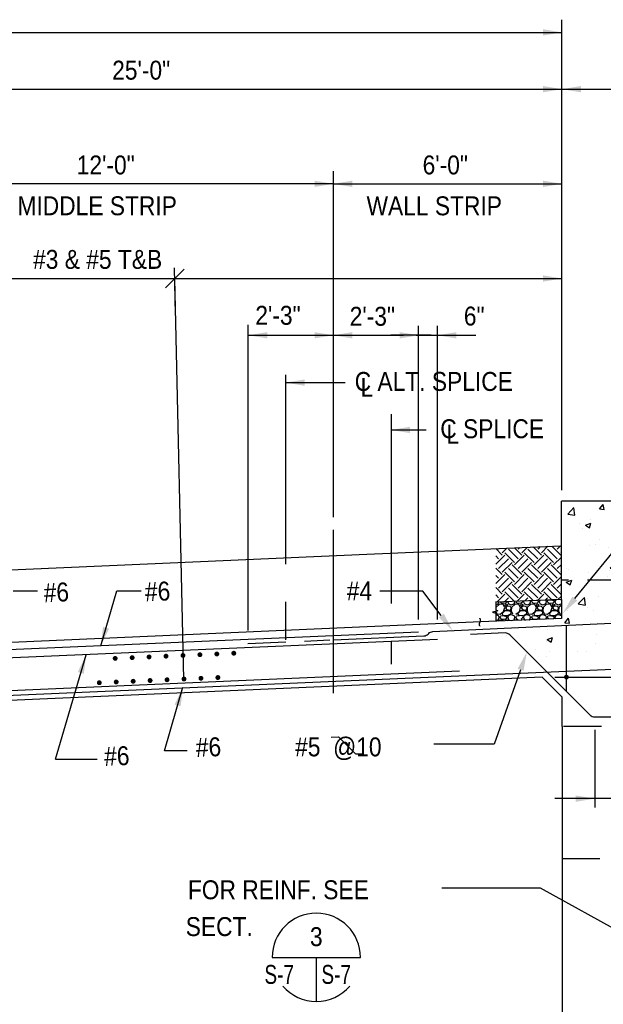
# Model space of a CAD drawing. Extents: x -485 to 3250, y 147 to 2833.
# Tile 30 of 34: x 916 to 1286, y 2093 to 2717. Entities that reach past the tile are written whole.
import ezdxf
from ezdxf.enums import TextEntityAlignment as Align

# ---------------------------------------------------------------- set-up
doc = ezdxf.new("R2010")
doc.units = 0
doc.header["$LTSCALE"] = 96
doc.header["$MEASUREMENT"] = 0
doc.linetypes.add('CENTER', pattern=[2, 1.25, -0.25, 0.25, -0.25])
doc.linetypes.add('HIDDEN', pattern=[0.375, 0.25, -0.125])
doc.layers.get('0').update_dxf_attribs({"color": 2, "linetype": 'CONTINUOUS'})
for name, color, linetype in [('101', 1, 'CONTINUOUS'), ('102', 2, 'CONTINUOUS'), ('103', 2, 'CONTINUOUS'), ('104', 4, 'CONTINUOUS'), ('105', 5, 'CONTINUOUS'), ('TEXT', 2, 'CONTINUOUS')]:
    doc.layers.add(name, color=color, linetype=linetype)
doc.styles.add('SX-FRAC', font='SX-FRAC.shx', dxfattribs={"width": 0.9, "height": 1.322835})

# ---------------------------------------------------------------- blocks, each defined once
blk = doc.blocks.new('*X14')
at = {"color": 0}
for p, q in [((1834.45, 1789.26), (1830.31, 1793.41)), ((1832.54, 1793.54), (1832.13, 1793.13)), ((1837.39, 1793.75), (1834.45, 1790.81)), ((1844.5, 1786.94), (1838.32, 1793.13)), ((1846.82, 1789.26), (1842.13, 1793.96)), ((1845.48, 1794.1), (1844.5, 1793.13)), ((1850.33, 1794.31), (1846.82, 1790.81)), ((1856.88, 1786.94), (1850.69, 1793.13)), ((1859.2, 1789.26), (1853.99, 1794.47)), ((1858.42, 1794.67), (1856.88, 1793.13)), ((1863.27, 1794.88), (1859.2, 1790.81)), ((1869.25, 1786.94), (1863.07, 1793.13)), ((1871.57, 1789.26), (1865.85, 1794.99)), ((1871.35, 1795.23), (1869.25, 1793.13)), ((1836, 1789.26), (1830.31, 1783.57)), ((1832.13, 1786.94), (1830.31, 1788.77)), ((1838.32, 1786.94), (1832.13, 1780.76)), ((1842.18, 1784.62), (1836, 1790.81)), ((1848.37, 1789.26), (1842.18, 1783.08)), ((1850.69, 1786.94), (1844.5, 1780.76)), ((1854.56, 1784.62), (1848.37, 1790.81)), ((1860.75, 1789.26), (1854.56, 1783.08)), ((1863.07, 1786.94), (1856.88, 1780.76)), ((1866.93, 1784.62), (1860.75, 1790.81)), ((1871.93, 1788.07), (1866.93, 1783.08)), ((1871.93, 1791.16), (1871.57, 1790.81)), ((1834.45, 1776.89), (1830.31, 1781.03)), ((1840.64, 1784.62), (1834.45, 1778.44)), ((1844.5, 1774.57), (1838.32, 1780.76)), ((1846.82, 1776.89), (1840.64, 1783.08)), ((1853.01, 1784.62), (1846.82, 1778.44)), ((1856.88, 1774.57), (1850.69, 1780.76)), ((1859.2, 1776.89), (1853.01, 1783.08)), ((1865.39, 1784.62), (1859.2, 1778.44)), ((1869.25, 1774.57), (1863.07, 1780.76)), ((1871.57, 1776.89), (1865.39, 1783.08)), ((1871.93, 1783.43), (1869.25, 1780.76)), ((1836, 1776.89), (1830.31, 1771.2)), ((1832.13, 1774.57), (1830.31, 1776.39)), ((1838.32, 1774.57), (1832.13, 1768.38)), ((1842.18, 1772.25), (1836, 1778.44)), ((1848.37, 1776.89), (1842.18, 1770.7)), ((1850.69, 1774.57), (1844.5, 1768.38)), ((1854.56, 1772.25), (1848.37, 1778.44)), ((1860.75, 1776.89), (1854.56, 1770.7)), ((1863.07, 1774.57), (1856.88, 1768.38)), ((1866.93, 1772.25), (1860.75, 1778.44)), ((1871.93, 1775.69), (1866.93, 1770.7)), ((1871.93, 1778.79), (1871.57, 1778.44)), ((1834.45, 1764.51), (1830.31, 1768.66)), ((1840.64, 1772.25), (1834.45, 1766.06)), ((1844.5, 1762.19), (1838.32, 1768.38)), ((1846.82, 1764.51), (1840.64, 1770.7)), ((1853.01, 1772.25), (1846.82, 1766.06)), ((1856.88, 1762.19), (1850.69, 1768.38)), ((1859.2, 1764.51), (1853.01, 1770.7)), ((1865.39, 1772.25), (1859.2, 1766.06)), ((1869.25, 1762.19), (1863.07, 1768.38)), ((1871.57, 1764.51), (1865.39, 1770.7)), ((1871.93, 1771.05), (1869.25, 1768.38)), ((1871.93, 1766.41), (1871.57, 1766.06)), ((1832.13, 1762.19), (1830.31, 1764.02)), ((1836, 1764.51), (1830.92, 1759.44)), ((1838.32, 1762.19), (1835.77, 1759.65)), ((1842.13, 1759.93), (1836, 1766.06)), ((1848.37, 1764.51), (1843.86, 1760)), ((1853.99, 1760.44), (1848.37, 1766.06)), ((1850.69, 1762.19), (1848.71, 1760.21)), ((1860.75, 1764.51), (1856.8, 1760.57)), ((1865.85, 1760.96), (1860.75, 1766.06)), ((1863.07, 1762.19), (1861.65, 1760.78)), ((1871.93, 1763.32), (1869.74, 1761.13)), ((1840.64, 1759.87), (1840.62, 1759.86))]:
    blk.add_line(p, q, dxfattribs=at)
blk = doc.blocks.new('*X23')
at = {"color": 0}
for p, q in [((1835.85, 1795.57), (1839.74, 1799.63)), ((1840.3, 1794.88), (1839.74, 1799.62)), ((1855.82, 1798.78), (1858.23, 1801.65)), ((1855.82, 1798.78), (1858.8, 1798.52)), ((1858.81, 1798.51), (1858.23, 1801.65)), ((1890.41, 1803.75), (1891.51, 1803.01)), ((1891.51, 1803.01), (1891.76, 1803.75)), ((1891.68, 1795.64), (1894.09, 1798.51)), ((1894.67, 1795.38), (1894.09, 1798.51)), ((1902.06, 1799.24), (1902.06, 1799.24)), ((1906.51, 1798.04), (1906.51, 1798.04)), ((1927.31, 1802.44), (1927.31, 1802.44)), ((1938.09, 1802.2), (1938.09, 1802.2)), ((1960.88, 1800.68), (1964.38, 1802.02)), ((1960.88, 1800.68), (1963.37, 1799)), ((1963.37, 1799), (1964.38, 1802.02)), ((1999.23, 1801.6), (1999.23, 1801.6)), ((1835.85, 1795.57), (1840.3, 1794.88)), ((1850.42, 1791.97), (1850.42, 1791.97)), ((1875.06, 1793.9), (1875.06, 1793.9)), ((1876.39, 1795.72), (1876.39, 1795.72)), ((1887.57, 1795.55), (1887.57, 1795.55)), ((1889.21, 1787.29), (1893.11, 1791.35)), ((1891.68, 1795.64), (1894.67, 1795.38)), ((1893.66, 1786.6), (1893.11, 1791.35)), ((1927.54, 1792.5), (1929.95, 1795.37)), ((1927.54, 1792.5), (1930.53, 1792.24)), ((1930.53, 1792.24), (1929.95, 1795.37)), ((1940.91, 1791.59), (1940.91, 1791.59)), ((1963.4, 1789.36), (1965.82, 1792.24)), ((1966.39, 1789.1), (1965.82, 1792.24)), ((1970.07, 1796.59), (1970.07, 1796.59)), ((1978.35, 1793.07), (1978.35, 1793.07)), ((2000.48, 1792.42), (2000.48, 1792.42)), ((1843.48, 1789.74), (1843.48, 1789.74)), ((1845.2, 1786.25), (1845.2, 1786.25)), ((1847.01, 1788.56), (1850.52, 1789.9)), ((1847.01, 1788.56), (1849.5, 1786.88)), ((1849.5, 1786.88), (1850.52, 1789.9)), ((1871.89, 1785.13), (1871.89, 1785.13)), ((1889.21, 1787.29), (1893.66, 1786.6)), ((1911.76, 1786.58), (1911.76, 1786.58)), ((1918.87, 1784.55), (1922.37, 1785.9)), ((1921.36, 1782.87), (1922.37, 1785.9)), ((1926.71, 1785.8), (1926.71, 1785.8)), ((1952.68, 1789.55), (1952.68, 1789.55)), ((1956.39, 1786.62), (1956.39, 1786.62)), ((1963.4, 1789.36), (1966.39, 1789.1)), ((1982.05, 1785.61), (1982.05, 1785.61)), ((1987.96, 1790.78), (1987.96, 1790.78)), ((1999.27, 1786.23), (2001.15, 1788.47)), ((1999.27, 1786.23), (2001.15, 1786.06)), ((1855.75, 1779.54), (1855.75, 1779.54)), ((1875.78, 1779.08), (1875.78, 1779.08)), ((1882.6, 1781.58), (1882.6, 1781.58)), ((1898.59, 1784), (1898.59, 1784)), ((1901.45, 1782.6), (1901.45, 1782.6)), ((1918.87, 1784.55), (1921.36, 1782.88)), ((1924.93, 1782.48), (1924.93, 1782.48)), ((1925.28, 1782.87), (1925.28, 1782.87)), ((1937.45, 1784.13), (1937.45, 1784.13)), ((1942.57, 1779.02), (1946.47, 1783.07)), ((1942.57, 1779.02), (1947.02, 1778.33)), ((1947.02, 1778.32), (1946.47, 1783.07)), ((1951.97, 1781.74), (1951.97, 1781.74)), ((1952.9, 1780.61), (1952.9, 1780.61)), ((1978.66, 1780.62), (1978.66, 1780.62)), ((1990.73, 1780.55), (1994.23, 1781.89)), ((1990.73, 1780.55), (1993.21, 1778.87)), ((1993.22, 1778.87), (1994.23, 1781.89)), ((1849.81, 1775.33), (1849.81, 1775.33)), ((1853.44, 1776.57), (1853.44, 1776.57)), ((1861.9, 1774.18), (1861.9, 1774.18)), ((1874.42, 1775.83), (1874.42, 1775.83)), ((1882.44, 1778.41), (1882.44, 1778.41)), ((1893.36, 1778.32), (1893.36, 1778.32)), ((1909.13, 1777.28), (1909.13, 1777.28)), ((1923.74, 1775.6), (1923.74, 1775.6)), ((1935.82, 1776.16), (1935.82, 1776.16)), ((1952.07, 1772.9), (1952.07, 1772.9)), ((1962.51, 1775.03), (1962.51, 1775.03)), ((1977.74, 1776.42), (1977.74, 1776.42)), ((1987.33, 1772.7), (1987.33, 1772.7)), ((1989.2, 1773.9), (1989.2, 1773.9)), ((1995.93, 1770.74), (1999.83, 1774.8)), ((2000.38, 1770.05), (1999.83, 1774.8)), ((1876.86, 1768.43), (1880.36, 1769.77)), ((1876.86, 1768.43), (1879.35, 1766.75)), ((1879.35, 1766.75), (1880.36, 1769.77)), ((1894.58, 1770.6), (1894.58, 1770.6)), ((1926.1, 1769.15), (1926.1, 1769.15)), ((1943.23, 1766.9), (1943.23, 1766.9)), ((1974.81, 1771.06), (1974.81, 1771.06)), ((1995.93, 1770.74), (2000.38, 1770.05)), ((1835.26, 1760.84), (1835.26, 1760.84)), ((1836.26, 1760.59), (1836.26, 1760.59)), ((1862.75, 1761.17), (1865.16, 1764.04)), ((1862.75, 1761.17), (1865.74, 1760.91)), ((1865.74, 1760.9), (1865.16, 1764.04)), ((1865.42, 1765.59), (1865.42, 1765.59)), ((1875.17, 1762.43), (1875.17, 1762.43)), ((1898.62, 1758.03), (1901.03, 1760.9)), ((1900.84, 1765.95), (1900.84, 1765.95)), ((1901.61, 1757.77), (1901.03, 1760.9)), ((1911.78, 1762.76), (1911.78, 1762.76)), ((1924.3, 1764.41), (1924.3, 1764.41)), ((1948.72, 1764.42), (1952.22, 1765.77)), ((1948.72, 1764.42), (1951.2, 1762.75)), ((1951.2, 1762.74), (1952.22, 1765.77)), ((1971.99, 1763.11), (1971.99, 1763.11)), ((1848.75, 1754.46), (1848.75, 1754.46)), ((1849.2, 1758.68), (1849.2, 1758.68)), ((1861.27, 1756.11), (1861.27, 1756.11)), ((1861.95, 1759.71), (1861.95, 1759.71)), ((1880.2, 1758.6), (1880.2, 1758.6)), ((1888.64, 1758.58), (1888.64, 1758.58)), ((1898.62, 1758.03), (1901.6, 1757.77)), ((1915.33, 1757.46), (1915.33, 1757.46)), ((1934.48, 1754.89), (1936.89, 1757.77)), ((1934.48, 1754.89), (1937.47, 1754.63)), ((1937.47, 1754.63), (1936.89, 1757.76)), ((1942.02, 1756.33), (1942.02, 1756.33)), ((1942.83, 1758.11), (1942.83, 1758.11)), ((1951.46, 1756.26), (1951.46, 1756.26)), ((1968.71, 1755.2), (1968.71, 1755.2)), ((1970.34, 1751.76), (1972.75, 1754.63)), ((1973.33, 1751.49), (1972.75, 1754.63)), ((1977.13, 1759.78), (1977.13, 1759.78)), ((1993.11, 1755.48), (1993.11, 1755.48)), ((1995.4, 1754.07), (1995.4, 1754.07)), ((1834.85, 1752.3), (1838.35, 1753.64)), ((1834.85, 1752.3), (1837.34, 1750.62)), ((1837.34, 1750.62), (1838.35, 1753.64)), ((1884.51, 1748.09), (1884.51, 1748.09)), ((1900.24, 1749.31), (1900.24, 1749.31)), ((1906.7, 1748.3), (1910.21, 1749.64)), ((1906.7, 1748.3), (1909.19, 1746.62)), ((1909.19, 1746.62), (1910.21, 1749.64)), ((1913.67, 1753.1), (1913.67, 1753.1)), ((1925.49, 1752.51), (1925.49, 1752.51)), ((1961.66, 1751.34), (1961.66, 1751.34)), ((1970.34, 1751.76), (1973.33, 1751.49)), ((1974.17, 1752.98), (1974.17, 1752.98)), ((1842.48, 1738.59), (1846.37, 1742.64)), ((1846.93, 1737.89), (1846.37, 1742.64)), ((1848.59, 1742.04), (1848.59, 1742.04)), ((1855.35, 1743.09), (1855.35, 1743.09)), ((1874.56, 1745.79), (1874.56, 1745.79)), ((1898.63, 1743.04), (1898.63, 1743.04)), ((1911.14, 1744.69), (1911.14, 1744.69)), ((1930.08, 1747.18), (1930.08, 1747.18)), ((1976.52, 1743.13), (1976.52, 1743.13)), ((1978.56, 1744.29), (1982.06, 1745.64)), ((1978.56, 1744.29), (1981.05, 1742.61)), ((1981.05, 1742.61), (1982.06, 1745.63)), ((1842.48, 1738.59), (1846.92, 1737.9)), ((1848.11, 1736.39), (1848.11, 1736.39)), ((1867.05, 1738.88), (1867.05, 1738.88)), ((1924.88, 1735.87), (1924.88, 1735.87)), ((1950.85, 1739.61), (1950.85, 1739.61)), ((1979.96, 1735.76), (1979.96, 1735.76)), ((1999.09, 1738.28), (1999.09, 1738.28)), ((1833.83, 1726.7), (1836.24, 1729.57)), ((1835.59, 1734.74), (1835.59, 1734.74)), ((1836.82, 1726.43), (1836.24, 1729.57)), ((1852.21, 1734.16), (1852.21, 1734.16)), ((1864.69, 1732.17), (1868.19, 1733.51)), ((1864.69, 1732.17), (1867.18, 1730.49)), ((1867.18, 1730.49), (1868.2, 1733.51)), ((1873.96, 1729.14), (1873.96, 1729.14)), ((1878.9, 1733.03), (1878.9, 1733.03)), ((1895.84, 1730.31), (1899.73, 1734.37)), ((1895.84, 1730.31), (1900.29, 1729.62)), ((1899.63, 1732.66), (1899.63, 1732.66)), ((1900.29, 1729.62), (1899.74, 1734.37)), ((1905.59, 1731.91), (1905.59, 1731.91)), ((1932.28, 1730.78), (1932.28, 1730.78)), ((1936.55, 1728.17), (1940.05, 1729.51)), ((1939.04, 1726.49), (1940.05, 1729.51)), ((1948.5, 1731.61), (1948.5, 1731.61)), ((1958.98, 1729.65), (1958.98, 1729.65)), ((1961.02, 1733.26), (1961.02, 1733.26)), ((1969.93, 1733.28), (1969.93, 1733.28)), ((1833.83, 1726.7), (1836.82, 1726.43)), ((1836.06, 1728.57), (1836.06, 1728.57)), ((1847.99, 1725.39), (1847.99, 1725.39)), ((1862.75, 1727.45), (1862.75, 1727.45)), ((1869.69, 1723.56), (1872.1, 1726.43)), ((1869.69, 1723.56), (1872.68, 1723.3)), ((1872.68, 1723.3), (1872.1, 1726.43)), ((1885.47, 1723.32), (1885.47, 1723.32)), ((1889.44, 1726.32), (1889.44, 1726.32)), ((1897.99, 1724.96), (1897.99, 1724.96)), ((1905.55, 1720.42), (1907.96, 1723.29)), ((1908.54, 1720.16), (1907.97, 1723.29)), ((1911.61, 1723.27), (1911.61, 1723.27)), ((1916.14, 1725.19), (1916.14, 1725.19)), ((1916.93, 1727.46), (1916.93, 1727.46)), ((1936.55, 1728.17), (1939.04, 1726.49)), ((1940.77, 1728.27), (1940.77, 1728.27)), ((1942.83, 1724.06), (1942.83, 1724.06)), ((1949.2, 1722.03), (1953.1, 1726.09)), ((1950.24, 1722.97), (1950.24, 1722.97)), ((1953.65, 1721.34), (1953.1, 1726.09)), ((1969.52, 1722.93), (1969.52, 1722.93)), ((1975.92, 1726.49), (1975.92, 1726.49)), ((1985.67, 1728.52), (1985.67, 1728.52)), ((1797.06, 1718.67), (1797.06, 1718.67)), ((1822.68, 1716.04), (1826.18, 1717.39)), ((1822.73, 1722.19), (1822.73, 1722.19)), ((1825.17, 1714.36), (1826.18, 1717.39)), ((1834.96, 1716.67), (1834.96, 1716.67)), ((1853.89, 1719.16), (1853.89, 1719.16)), ((1882.45, 1718.26), (1882.45, 1718.26)), ((1905.55, 1720.42), (1908.54, 1720.16)), ((1924.27, 1719.22), (1924.27, 1719.22)), ((1941.42, 1717.28), (1943.83, 1720.16)), ((1941.42, 1717.28), (1944.41, 1717.02)), ((1944.41, 1717.02), (1943.83, 1720.15)), ((1949.2, 1722.03), (1953.65, 1721.34)), ((1952.75, 1717.29), (1952.75, 1717.29)), ((1977.28, 1714.15), (1979.69, 1717.02)), ((1980.27, 1713.88), (1979.69, 1717.02)), ((1981.91, 1722.3), (1981.91, 1722.3)), ((1996.21, 1721.81), (1996.21, 1721.81)), ((1998.38, 1720.19), (1998.38, 1720.19)), ((1822.44, 1715.02), (1822.44, 1715.02)), ((1822.68, 1716.04), (1825.17, 1714.37)), ((1853.29, 1713.26), (1853.29, 1713.26)), ((1873.35, 1712.5), (1873.35, 1712.5)), ((1894.54, 1712.04), (1898.04, 1713.38)), ((1894.54, 1712.04), (1897.03, 1710.36)), ((1897.03, 1710.36), (1898.04, 1713.38)), ((1899.02, 1716.02), (1899.02, 1716.02)), ((1947.87, 1713.54), (1947.87, 1713.54)), ((1966.8, 1716.04), (1966.8, 1716.04)), ((1977.28, 1714.15), (1980.27, 1713.88)), ((2000.56, 1713.05), (2000.56, 1713.05)), ((1815.57, 1709.87), (1815.57, 1709.87)), ((1822.12, 1705.55), (1822.12, 1705.55)), ((1824.13, 1708.25), (1824.13, 1708.25)), ((1842.26, 1708.75), (1842.26, 1708.75)), ((1847.38, 1708.75), (1847.38, 1708.75)), ((1966.4, 1708.03), (1969.9, 1709.38)), ((1966.4, 1708.03), (1968.88, 1706.36)), ((1968.88, 1706.36), (1969.9, 1709.38)), ((1975.31, 1709.85), (1975.31, 1709.85)), ((2001, 1704.8), (2001, 1704.8)), ((1971.84, 1699.8), (1971.84, 1699.8)), ((1975.72, 1703.11), (1975.72, 1703.11)), ((1985.23, 1700.47), (1985.23, 1700.47)), ((1997.74, 1702.12), (1997.74, 1702.12)), ((1974.7, 1693.2), (1974.7, 1693.2)), ((1999.96, 1696.4), (1999.96, 1696.4)), ((1996.24, 1687.9), (1999.74, 1689.25)), ((1996.24, 1687.9), (1998.73, 1686.23)), ((1998.73, 1686.22), (1999.74, 1689.25)), ((1972.07, 1680.75), (1972.07, 1680.75)), ((1984.22, 1676.54), (1986.63, 1679.41)), ((1984.59, 1682.4), (1984.59, 1682.4)), ((1987.21, 1676.27), (1986.63, 1679.41)), ((1999.35, 1679.76), (1999.35, 1679.76)), ((1974.09, 1676.56), (1974.09, 1676.56)), ((1984.22, 1676.54), (1987.21, 1676.27)), ((1992.67, 1676.43), (1992.67, 1676.43)), ((1998.94, 1674.97), (1998.94, 1674.97)), ((1969.78, 1669.96), (1969.78, 1669.96)), ((1976.52, 1670.84), (1976.52, 1670.84)), ((1971.44, 1662.68), (1971.44, 1662.68)), ((1990.37, 1665.17), (1990.37, 1665.17)), ((1998.74, 1663.11), (1998.74, 1663.11)), ((1973.48, 1659.91), (1973.48, 1659.91)), ((1981.76, 1658.98), (1981.76, 1658.98)), ((1982.73, 1651.01), (1982.73, 1651.01)), ((1984.08, 1651.65), (1987.58, 1652.99)), ((1984.08, 1651.65), (1986.56, 1649.97)), ((1986.56, 1649.97), (1987.58, 1652.99)), ((1977.22, 1645.45), (1977.22, 1645.45)), ((1991.15, 1638.93), (1993.57, 1641.8)), ((1994.14, 1638.66), (1993.57, 1641.8)), ((1998.13, 1646.47), (1998.13, 1646.47)), ((1991.15, 1638.93), (1994.14, 1638.66)), ((2000.86, 1641.49), (2000.86, 1641.49)), ((1995.64, 1629.89), (1995.64, 1629.89)), ((1997.52, 1629.82), (1997.52, 1629.82)), ((1999.68, 1624.34), (1999.68, 1624.34)), ((1983.53, 1618.75), (1983.53, 1618.75)), ((1995.01, 1611.82), (1995.01, 1611.82)), ((1996.92, 1613.18), (1996.92, 1613.18)), ((1998.79, 1611.65), (1998.79, 1611.65)), ((1982.49, 1610.17), (1982.49, 1610.17)), ((1998.09, 1601.32), (2000.5, 1604.19)), ((2001.08, 1601.05), (2000.5, 1604.19)), ((1989.73, 1598.92), (1989.73, 1598.92)), ((1998.09, 1601.32), (2001.08, 1601.06)), ((1996.31, 1596.53), (1996.31, 1596.53)), ((2000.79, 1594.59), (2000.79, 1594.59))]:
    blk.add_line(p, q, dxfattribs=at)
blk = doc.blocks.new('*X32')
at = {"color": 0}
for p, q in [((1827.8, 1740), (1828.38, 1741.35)), ((1831.14, 1741.47), (1831.6, 1741.3)), ((1790.14, 1738.13), (1791.7, 1738.59)), ((1792.4, 1738.4), (1790.14, 1736.33)), ((1791.7, 1738.61), (1792.11, 1739.77)), ((1794.8, 1738.19), (1792.4, 1738.39)), ((1794, 1738.83), (1793.1, 1739.81)), ((1796.29, 1739), (1793.99, 1738.8)), ((1795.92, 1736.41), (1794.82, 1738.21)), ((1795.1, 1733.9), (1795.9, 1736.4)), ((1796.5, 1738.4), (1795.8, 1738.1)), ((1795.8, 1738.1), (1796.2, 1737.1)), ((1796.2, 1737.1), (1797.7, 1738)), ((1797.2, 1737.2), (1796.2, 1736.2)), ((1796.2, 1736.2), (1797, 1735)), ((1797.19, 1739.99), (1796.3, 1739)), ((1797.7, 1738), (1796.5, 1738.4)), ((1799.21, 1736.9), (1797.21, 1737.2)), ((1797.69, 1740), (1798.29, 1738.6)), ((1797.8, 1740), (1797.8, 1740.02)), ((1798.29, 1738.59), (1799.99, 1738.09)), ((1800.02, 1736.18), (1799.22, 1736.88)), ((1799.5, 1734.7), (1800, 1735.6)), ((1800.09, 1736.31), (1799.99, 1734.21)), ((1800, 1738.09), (1801.7, 1738.59)), ((1800, 1735.6), (1800, 1736.2)), ((1802.4, 1738.4), (1800.1, 1736.3)), ((1801.7, 1738.61), (1802.2, 1740.01)), ((1802.11, 1740.2), (1802.2, 1740)), ((1804.8, 1738.19), (1802.4, 1738.39)), ((1802.9, 1740), (1802.99, 1740.24)), ((1804, 1738.83), (1802.9, 1740.03)), ((1806.29, 1739), (1803.99, 1738.8)), ((1805.92, 1736.41), (1804.82, 1738.21)), ((1805.1, 1733.9), (1805.9, 1736.4)), ((1806.5, 1738.4), (1805.8, 1738.1)), ((1805.8, 1738.1), (1806.2, 1737.1)), ((1806.2, 1737.1), (1807.7, 1738)), ((1807.2, 1737.2), (1806.2, 1736.2)), ((1806.2, 1736.2), (1807, 1735)), ((1807.2, 1740), (1806.3, 1739)), ((1807.7, 1738), (1806.5, 1738.4)), ((1807.2, 1739.99), (1807.11, 1740.42)), ((1809.21, 1736.9), (1807.21, 1737.2)), ((1807.69, 1740), (1808.29, 1738.6)), ((1807.8, 1740), (1807.99, 1740.46)), ((1808.29, 1738.59), (1809.99, 1738.09)), ((1810.02, 1736.18), (1809.22, 1736.88)), ((1809.5, 1734.7), (1810, 1735.6)), ((1810.09, 1736.31), (1809.99, 1734.21)), ((1810, 1738.09), (1811.7, 1738.59)), ((1810, 1735.6), (1810, 1736.2)), ((1812.4, 1738.4), (1810.1, 1736.3)), ((1811.7, 1738.61), (1812.2, 1740.01)), ((1811.91, 1740.63), (1812.2, 1740)), ((1814.8, 1738.19), (1812.4, 1738.39)), ((1812.9, 1740), (1813.15, 1740.69)), ((1814, 1738.83), (1812.9, 1740.03)), ((1816.29, 1739), (1813.99, 1738.8)), ((1815.92, 1736.41), (1814.82, 1738.21)), ((1815.1, 1733.9), (1815.9, 1736.4)), ((1816.5, 1738.4), (1815.8, 1738.1)), ((1815.8, 1738.1), (1816.2, 1737.1)), ((1817.1, 1740.51), (1815.89, 1740.81)), ((1816.2, 1737.1), (1817.7, 1738)), ((1817.2, 1737.2), (1816.2, 1736.2)), ((1816.2, 1736.2), (1817, 1735)), ((1817.2, 1740), (1816.3, 1739)), ((1817.7, 1738), (1816.5, 1738.4)), ((1817.2, 1739.99), (1817.1, 1740.49)), ((1819.21, 1736.9), (1817.21, 1737.2)), ((1817.69, 1740), (1818.29, 1738.6)), ((1817.8, 1740), (1818.19, 1740.91)), ((1818.29, 1738.59), (1819.99, 1738.09)), ((1820.02, 1736.18), (1819.22, 1736.88)), ((1819.5, 1734.7), (1820, 1735.6)), ((1820.09, 1736.31), (1819.99, 1734.21)), ((1820, 1738.09), (1821.7, 1738.59)), ((1820, 1735.6), (1820, 1736.2)), ((1822.4, 1738.4), (1820.1, 1736.3)), ((1821.7, 1738.61), (1822.2, 1740.01)), ((1821.71, 1741.06), (1822.2, 1740)), ((1824.8, 1738.19), (1822.4, 1738.39)), ((1822.9, 1740), (1823.2, 1740.8)), ((1824, 1738.83), (1822.9, 1740.03)), ((1825.11, 1740.99), (1823.21, 1740.79)), ((1826.29, 1739), (1823.99, 1738.8)), ((1825.92, 1736.41), (1824.82, 1738.21)), ((1827.1, 1740.51), (1825.1, 1741.01)), ((1825.1, 1733.9), (1825.9, 1736.4)), ((1826.5, 1738.4), (1825.8, 1738.1)), ((1825.8, 1738.1), (1826.2, 1737.1)), ((1827.39, 1741.12), (1825.87, 1741.24)), ((1826.2, 1737.1), (1827.7, 1738)), ((1827.2, 1737.2), (1826.2, 1736.2)), ((1826.2, 1736.2), (1827, 1735)), ((1827.2, 1740), (1826.3, 1739)), ((1827.7, 1738), (1826.5, 1738.4)), ((1827.2, 1739.99), (1827.1, 1740.49)), ((1829.21, 1736.9), (1827.21, 1737.2)), ((1827.85, 1741.33), (1827.4, 1741.09)), ((1827.69, 1740), (1828.29, 1738.6)), ((1828.29, 1738.59), (1829.99, 1738.09)), ((1830.02, 1736.18), (1829.22, 1736.88)), ((1829.5, 1734.7), (1830, 1735.6)), ((1830.09, 1736.31), (1829.99, 1734.21)), ((1830, 1738.09), (1831.7, 1738.59)), ((1830, 1735.6), (1830, 1736.2)), ((1831.76, 1737.81), (1830.1, 1736.3)), ((1831.6, 1741.3), (1831.76, 1740.96)), ((1831.7, 1738.61), (1831.76, 1738.78)), ((1789.71, 1733.75), (1789.9, 1733.62)), ((1789.9, 1733.6), (1789.71, 1732.91)), ((1790.13, 1733.87), (1790.78, 1732.32)), ((1790.14, 1731.85), (1791.6, 1731.3)), ((1790.79, 1732.29), (1792.89, 1732.19)), ((1791.6, 1731.3), (1792.2, 1730)), ((1791.7, 1728.61), (1792.2, 1730.01)), ((1792.9, 1732.2), (1795.1, 1733.9)), ((1792.9, 1730), (1793.2, 1730.8)), ((1794, 1728.83), (1792.9, 1730.03)), ((1795.11, 1730.99), (1793.21, 1730.79)), ((1796.29, 1729), (1793.99, 1728.8)), ((1794.2, 1732.5), (1796, 1734.5)), ((1794.92, 1731.29), (1794.22, 1732.49)), ((1797.39, 1731.12), (1794.89, 1731.32)), ((1797.1, 1730.51), (1795.1, 1731.01)), ((1796, 1734.5), (1798.6, 1734.5)), ((1797.2, 1730), (1796.3, 1729)), ((1797, 1735), (1799.5, 1734.7)), ((1797.2, 1729.99), (1797.1, 1730.49)), ((1799.5, 1732.19), (1797.4, 1731.09)), ((1797.69, 1730), (1798.29, 1728.6)), ((1797.8, 1730), (1798.4, 1731.4)), ((1798.4, 1731.4), (1800, 1731.9)), ((1798.6, 1734.52), (1799.9, 1733.62)), ((1799.9, 1733.6), (1799.5, 1732.2)), ((1799.98, 1734.22), (1800.78, 1732.32)), ((1800, 1731.9), (1801.6, 1731.3)), ((1801.6, 1731.3), (1802.2, 1730)), ((1801.7, 1728.61), (1802.2, 1730.01)), ((1802.9, 1732.2), (1805.1, 1733.9)), ((1802.9, 1730), (1803.2, 1730.8)), ((1804, 1728.83), (1802.9, 1730.03)), ((1805.11, 1730.99), (1803.21, 1730.79)), ((1804.2, 1732.5), (1806, 1734.5)), ((1804.92, 1731.29), (1804.22, 1732.49)), ((1807.39, 1731.12), (1804.89, 1731.32)), ((1806, 1734.5), (1808.6, 1734.5)), ((1807.2, 1730), (1806.3, 1729)), ((1807, 1735), (1809.5, 1734.7)), ((1807.2, 1729.99), (1807.1, 1730.49)), ((1809.5, 1732.19), (1807.4, 1731.09)), ((1807.69, 1730), (1808.29, 1728.6)), ((1807.8, 1730), (1808.4, 1731.4)), ((1808.4, 1731.4), (1810, 1731.9)), ((1808.6, 1734.52), (1809.9, 1733.62)), ((1809.9, 1733.6), (1809.5, 1732.2)), ((1809.98, 1734.22), (1810.78, 1732.32)), ((1810, 1731.9), (1811.6, 1731.3)), ((1810.79, 1732.29), (1812.89, 1732.19)), ((1811.6, 1731.3), (1812.2, 1730)), ((1811.7, 1728.61), (1812.2, 1730.01)), ((1812.9, 1732.2), (1815.1, 1733.9)), ((1812.9, 1730), (1813.2, 1730.8)), ((1814, 1728.83), (1812.9, 1730.03)), ((1815.11, 1730.99), (1813.21, 1730.79)), ((1816.29, 1729), (1813.99, 1728.8)), ((1814.2, 1732.5), (1816, 1734.5)), ((1814.92, 1731.29), (1814.22, 1732.49)), ((1817.39, 1731.12), (1814.89, 1731.32)), ((1817.1, 1730.51), (1815.1, 1731.01)), ((1816, 1734.5), (1818.6, 1734.5)), ((1817.2, 1730), (1816.3, 1729)), ((1817, 1735), (1819.5, 1734.7)), ((1817.2, 1729.99), (1817.1, 1730.49)), ((1819.5, 1732.19), (1817.4, 1731.09)), ((1817.69, 1730), (1818.2, 1728.82)), ((1817.8, 1730), (1818.4, 1731.4)), ((1818.4, 1731.4), (1820, 1731.9)), ((1818.6, 1734.52), (1819.9, 1733.62)), ((1819.9, 1733.6), (1819.5, 1732.2)), ((1819.98, 1734.22), (1820.78, 1732.32)), ((1820, 1731.9), (1821.6, 1731.3)), ((1820.79, 1732.29), (1822.89, 1732.19)), ((1821.6, 1731.3), (1822.2, 1730)), ((1821.83, 1728.98), (1822.2, 1730.01)), ((1822.9, 1732.2), (1825.1, 1733.9)), ((1822.9, 1730), (1823.2, 1730.8)), ((1823.79, 1729.06), (1822.9, 1730.03)), ((1825.11, 1730.99), (1823.21, 1730.79)), ((1824.2, 1732.5), (1826, 1734.5)), ((1824.92, 1731.29), (1824.22, 1732.49)), ((1827.39, 1731.12), (1824.89, 1731.32)), ((1827.1, 1730.51), (1825.1, 1731.01)), ((1826, 1734.5), (1828.6, 1734.5)), ((1827.2, 1730), (1826.46, 1729.18)), ((1827, 1735), (1829.5, 1734.7)), ((1827.2, 1729.99), (1827.1, 1730.49)), ((1829.5, 1732.19), (1827.4, 1731.09)), ((1827.69, 1730), (1828.01, 1729.25)), ((1827.8, 1730), (1828.4, 1731.4)), ((1828.4, 1731.4), (1830, 1731.9)), ((1828.6, 1734.52), (1829.9, 1733.62)), ((1829.9, 1733.6), (1829.5, 1732.2)), ((1829.98, 1734.23), (1830.78, 1732.33)), ((1830, 1731.9), (1831.6, 1731.3)), ((1830.79, 1732.29), (1831.76, 1732.25)), ((1831.6, 1731.3), (1831.76, 1730.96)), ((1790.14, 1728.13), (1791.7, 1728.59)), ((1792.4, 1728.4), (1791.59, 1727.66)), ((1794.8, 1728.19), (1792.4, 1728.39)), ((1795.07, 1727.81), (1794.82, 1728.21)), ((1796.5, 1728.4), (1795.8, 1728.1)), ((1795.8, 1728.1), (1795.9, 1727.85)), ((1797.7, 1728), (1796.5, 1728.4)), ((1797.56, 1727.92), (1797.7, 1728)), ((1798.29, 1728.59), (1799.99, 1728.09)), ((1800, 1728.09), (1801.7, 1728.59)), ((1802.4, 1728.4), (1802.09, 1728.12)), ((1804.45, 1728.22), (1802.4, 1728.39)), ((1806.5, 1728.4), (1806.27, 1728.3)), ((1806.75, 1728.32), (1806.5, 1728.4)), ((1808.29, 1728.59), (1808.9, 1728.41)), ((1811.47, 1728.53), (1811.7, 1728.59))]:
    blk.add_line(p, q, dxfattribs=at)

msp = doc.modelspace()

# ---------------------------------------------------------------- linework, layer by layer
at = {"layer": '101'}
for p, q in [((1259.73632, 2419.13904), (1259.73632, 2717.39464)), ((54.93485, 2709.34432), (1259.73632, 2709.34432)), ((658.83894, 2673.34432), (1428.77874, 2673.34432)), ((1114.83066, 2402.13478), (1114.83066, 2621.39464)), ((1114.83066, 2613.34432), (827.1905, 2613.34432)), ((1114.83066, 2613.34432), (1259.73632, 2613.34432)), ((1020.24318, 2559.34432), (1008.24318, 2547.34432)), ((1014.76075, 2530.72039), (1014.09067, 2560.01099)), ((1267.91552, 2350.45805), (1439.02743, 2559.7935)), ((827.1905, 2553.34432), (1259.73632, 2553.34432)), ((1020.05164, 2299.44276), (1014.24318, 2553.34432)), ((1060.83066, 2330.2318), (1060.83066, 2523.95468)), ((1168.83066, 2337.09651), (1168.83066, 2523.34432)), ((1180.83066, 2337.09651), (1180.83066, 2523.34432)), ((1060.83066, 2517.34432), (1159.17857, 2517.34432)), ((1176.83066, 2517.34432), (1151.12825, 2517.34432)), ((1167.22888, 2517.34432), (1205.03568, 2517.34432)), ((1084.52413, 2487.34432), (1122.17888, 2487.34432)), ((1151.35264, 2457.34432), (1173.56078, 2457.34432)), ((1114.83066, 2290.58558), (1114.83066, 2394.08446)), ((911.73923, 2355.25141), (927.12219, 2355.25141)), ((967.26615, 2320.43588), (977.46644, 2355.25141)), ((977.46644, 2355.25141), (992.84941, 2355.25141)), ((1171.57578, 2355.16562), (1144.16828, 2355.16562)), ((1183.20273, 2339.70825), (1171.57578, 2355.16562)), ((1262.48943, 2332.87474), (1262.48943, 2291.62653)), ((938.6107, 2248.72161), (957.98595, 2314.85299)), ((1233.50121, 2305.30402), (1216.84597, 2258.13486)), ((1255.1966, 2300.66002), (1555.08063, 2300.66002)), ((1007.61111, 2254.02918), (1019.38055, 2294.2005)), ((1280.50381, 2267.22912), (1280.50381, 2217.95642)), ((1022.06178, 2254.02918), (1007.61111, 2254.02918)), ((1216.84597, 2258.13486), (1178.47534, 2258.13486)), ((938.6107, 2248.72161), (964.99171, 2248.72161)), ((1363.82065, 2223.62399), (1255.29022, 2223.62399)), ((1183.65367, 2167.14762), (1245.92713, 2167.14762)), ((1245.92713, 2167.14762), (1339.72117, 2115.26457))]:
    msp.add_line(p, q, dxfattribs=at)
at = {"layer": '101', "linetype": 'CENTER'}
for p, q in [((1084.52413, 2492.2747), (1084.52413, 2307.19849)), ((1151.35264, 2467.37169), (1151.35264, 2308.88405))]:
    msp.add_line(p, q, dxfattribs=at)
at = {"layer": '101'}
for points in [[(1247.73632, 2707.34432), (1247.73632, 2711.34432), (1259.73632, 2709.34432)], [(1247.73632, 2671.34432), (1247.73632, 2675.34432), (1259.73632, 2673.34432)], [(1271.73632, 2671.34432), (1271.73632, 2675.34432), (1259.73632, 2673.34432)], [(1102.83066, 2611.34432), (1102.83066, 2615.34432), (1114.83066, 2613.34432)], [(1126.83066, 2611.34432), (1126.83066, 2615.34432), (1114.83066, 2613.34432)], [(1247.73632, 2611.34432), (1247.73632, 2615.34432), (1259.73632, 2613.34432)], [(1247.73632, 2551.34432), (1247.73632, 2555.34432), (1259.73632, 2553.34432)], [(1072.83066, 2515.34432), (1072.83066, 2519.34432), (1060.83066, 2517.34432)], [(1102.83066, 2515.34432), (1102.83066, 2519.34432), (1114.83066, 2517.34432)], [(1126.83066, 2515.34432), (1126.83066, 2519.34432), (1114.83066, 2517.34432)], [(1156.83066, 2515.34432), (1156.83066, 2519.34432), (1168.83066, 2517.34432)], [(1192.83066, 2515.34432), (1192.83066, 2519.34432), (1180.83066, 2517.34432)], [(1096.52413, 2489.34432), (1096.52413, 2485.34432), (1084.52413, 2487.34432)], [(1163.35264, 2455.34432), (1163.35264, 2459.34432), (1151.35264, 2457.34432)], [(1269.46402, 2349.1923), (1266.36702, 2351.72381), (1260.32099, 2341.16703)], [(1184.80104, 2340.9105), (1181.60441, 2338.50601), (1190.41619, 2330.11837)], [(972.55942, 2331.38948), (968.72078, 2332.51413), (967.26615, 2320.43588)], [(1231.61532, 2305.96992), (1235.3871, 2304.63812), (1237.49661, 2316.61936)], [(952.69268, 2303.89939), (956.53132, 2302.77474), (957.98595, 2314.85299)], [(1014.08728, 2283.2469), (1017.92592, 2282.12225), (1019.38055, 2294.2005)], [(1268.50381, 2225.62399), (1268.50381, 2221.62399), (1280.50381, 2223.62399)]]:
    msp.add_solid(points, dxfattribs=at)
at = {"layer": '102', "linetype": 'HIDDEN'}
for p, q in [((1299.9482, 2362.01276), (1259.39169, 2362.01276)), ((1428.77874, 2269.43037), (1259.78503, 2269.43037)), ((1259.78503, 2185.65679), (1428.77874, 2185.65679))]:
    msp.add_line(p, q, dxfattribs=at)
at = {"layer": '102'}
for p, q in [((1075.9441, 2123.02048), (1131.9441, 2123.02048)), ((1103.9441, 2123.02048), (1103.9441, 2095.02048))]:
    msp.add_line(p, q, dxfattribs=at)
for points in [[(996.89722, 2372.51711), (1135.99595, 2378.59029)], [(1135.99595, 2378.59029), (1224.55544, 2382.45688)], [(1224.55544, 2382.45688), (1259.39169, 2383.97786)], [(1259.39169, 2349.94879), (1259.39169, 2383.97786)], [(760.4578, 2362.19394), (996.89722, 2372.51711)], [(1259.39169, 2349.94879), (1217.68923, 2348.12802)]]:
    msp.add_lwpolyline(points, dxfattribs=at)
at = {"layer": '103'}
for p, q in [((1259.39169, 2383.97786), (1259.39169, 2412.20144)), ((1259.78503, 2269.43037), (1259.78503, 2185.65679)), ((1259.78503, 2185.65679), (1259.78503, 1918.24671))]:
    msp.add_line(p, q, dxfattribs=at)
for points in [[(1428.77874, 2269.43037), (1428.77874, 2412.20144), (1259.39169, 2412.20144)], [(1208.19015, 2335.62631), (756.64129, 2315.91126)], [(1247.14628, 2300.66002), (827.1905, 2282.32436)], [(1247.14628, 2300.66002), (1259.78503, 2288.02127)], [(1259.78503, 2269.43037), (1259.78503, 2288.02127)]]:
    msp.add_lwpolyline(points, dxfattribs=at)
for start, end in [(0, 180), (220.64069827, 319.35930173)]:
    msp.add_arc((1103.9441, 2123.02048), 28, start, end, dxfattribs=at)
at = {"layer": '104'}
for p, q in [((1177.88665, 2329.539), (1312.3929, 2335.75853)), ((1180.83066, 2324.5826), (518.18041, 2295.65066))]:
    msp.add_line(p, q, dxfattribs=at)
for points in [[(1168.77713, 2329.12894), (427.36691, 2297.14495)], [(1194.83066, 2304.35641), (571.49137, 2277.14083), (428.51378, 2270.87732)]]:
    msp.add_lwpolyline(points, dxfattribs=at)
for points in [[(428.63034, 2268.20765), (1311.40809, 2306.63255, 0.414252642), (1315.25438, 2310.82947), (1314.48352, 2328.48507)], [(1114.83066, 2324.29632), (1172.17992, 2326.81345, 0.187596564), (1174.85056, 2327.98856), (1175.22636, 2328.36436, -0.18693061), (1177.88665, 2329.539)], [(1303.24415, 2275.27943), (1280.50381, 2275.27943, -0.198912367), (1277.65759, 2276.45837), (1226.65354, 2327.46242, 0.210277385), (1223.63175, 2328.63753), (1201.64006, 2327.67735)]]:
    msp.add_lwpolyline(points, format="xyb", dxfattribs=at)
at = {"layer": '104', "linetype": 'HIDDEN'}
msp.add_lwpolyline([(1060.58324, 2321.91534), (1112.6045, 2324.19862)], dxfattribs=at)
at = {"layer": '104'}
for points, const_width in [([(1018.62828, 2314.39707, 1), (1020.16916, 2314.39707, 1)], 1.54088), ([(1029.37276, 2314.86618, 1), (1030.91364, 2314.86618, 1)], 1.54088), ([(1040.11724, 2315.3353, 1), (1041.65812, 2315.3353, 1)], 1.54088), ([(1050.86172, 2315.80441, 1), (1052.4026, 2315.80441, 1)], 1.54088), ([(975.65035, 2312.52061, 1), (977.19123, 2312.52061, 1)], 1.54088), ([(986.39483, 2312.98973, 1), (987.93571, 2312.98973, 1)], 1.54088), ([(997.13931, 2313.45884, 1), (998.68019, 2313.45884, 1)], 1.54088), ([(1007.88379, 2313.92796, 1), (1009.42468, 2313.92796, 1)], 1.54088), ([(965.55879, 2297.09719, 1), (967.09967, 2297.09719, 1)], 1.54088), ([(976.30327, 2297.56631, 1), (977.84415, 2297.56631, 1)], 1.54088), ([(987.04775, 2298.03542, 1), (988.58863, 2298.03542, 1)], 1.54088), ([(997.79223, 2298.50454, 1), (999.33311, 2298.50454, 1)], 1.54088), ([(1008.53671, 2298.97365, 1), (1010.07759, 2298.97365, 1)], 1.54088), ([(1019.28119, 2299.44276, 1), (1020.82208, 2299.44276, 1)], 1.54088), ([(1030.02568, 2299.91188, 1), (1031.56656, 2299.91188, 1)], 1.54088), ([(1040.77016, 2300.38099, 1), (1042.31104, 2300.38099, 1)], 1.54088), ([(1261.82365, 2300.66002, 1), (1263.33309, 2300.66002, 1)], 1.50943)]:
    msp.add_lwpolyline(points, format="xyb", close=True, dxfattribs=dict(at, const_width=const_width))
at = {"layer": '105'}
for points in [[(1217.77245, 2348.13165), (1217.77245, 2343.20396), (1219.09321, 2342.70081), (1215.75987, 2341.75742), (1217.77245, 2341.24575), (1217.77245, 2336.04468)], [(1259.39169, 2349.94879), (1259.39169, 2337.86181)], [(1259.39169, 2337.86181), (1208.19015, 2335.62631)]]:
    msp.add_lwpolyline(points, dxfattribs=at)
at = {"layer": 'TEXT', "color": 2}
msp.add_lwpolyline([(1133.70846, 2251.91022), (1129.1604, 2251.91022, -0.198912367), (1128.59115, 2252.14601), (1118.39034, 2262.34682, 0.210277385), (1117.78598, 2262.58184), (1113.38765, 2262.38981)], format="xyb", dxfattribs=at)

# ---------------------------------------------------------------- block references
at = {"layer": '101'}
for name, p in [('*X23', (-572.36675, 608.44993)), ('*X14', (-612.53351, 588.72103)), ('*X32', (-572.36675, 608.44993))]:
    msp.add_blockref(name, p, dxfattribs=at)

# ---------------------------------------------------------------- texts
at = {"layer": '105', "style": 'SX-FRAC', "width": 0.9}
msp.add_text('~', height=9, rotation=90, dxfattribs=at).set_placement((1212.0146, 2332.27493))
at = {"layer": 'TEXT', "color": 2, "style": 'SX-FRAC'}
for s, width, p in [('25\'-0"', 0.9, (974.5121, 2679.39468)), ('12\'-0"', 0.9, (952.03484, 2619.31396)), ('6\'-0"', 0.9, (1171.37454, 2619.33019)), ('MIDDLE STRIP', 0.9, (914.42637, 2593.43108)), ('WALL STRIP', 0.9, (1135.83074, 2593.39304)), ('#3 & #5 T&B', 0.9, (924.34611, 2559.45863)), ('2\'-3"', 0.9, (1065.28139, 2524.00289)), ('2\'-3"', 0.9, (1125.12082, 2523.39306)), ('6"', 0.9, (1197.51952, 2523.5436)), ('C ALT. SPLICE', 0.9, (1128.29388, 2482.07954)), ('L', 0.9, (1131.98933, 2478.35506)), ('C SPLICE', 0.9, (1182.56692, 2452.10643)), ('L', 0.9, (1186.42365, 2448.66241)), ('#4', 0.9, (1123.27847, 2349.30128)), ('#5  @10', 0.9, (1090.529, 2250.42498)), ('FOR REINF. SEE', 0.9, (1022.51964, 2159.84389)), ('SECT.', 0.9, (1021.14032, 2136.50585)), ('S-7', 0.75, (1107.21281, 2106.20661))]:
    msp.add_text(s, height=12, dxfattribs=dict(at, width=width)).set_placement(p)
at = {"layer": 'TEXT', "color": 2, "style": 'SX-FRAC', "width": 0.9}
for p in [(931.31151, 2348.07885), (995.5344, 2348.64884), (1027.80059, 2249.94357), (969.6531, 2244.29157)]:
    msp.add_text('#6', height=12, rotation=2.5, dxfattribs=at).set_placement(p)
msp.add_text('3', height=12, dxfattribs=at).set_placement((1103.9441, 2136.14472), align=Align.MIDDLE)
at = {"layer": 'TEXT', "color": 2, "style": 'SX-FRAC', "width": 0.75}
msp.add_text('S-7', height=12, dxfattribs=at).set_placement((1080.43225, 2106.20661), align=Align.CENTER)

doc.saveas('drawing.dxf')
